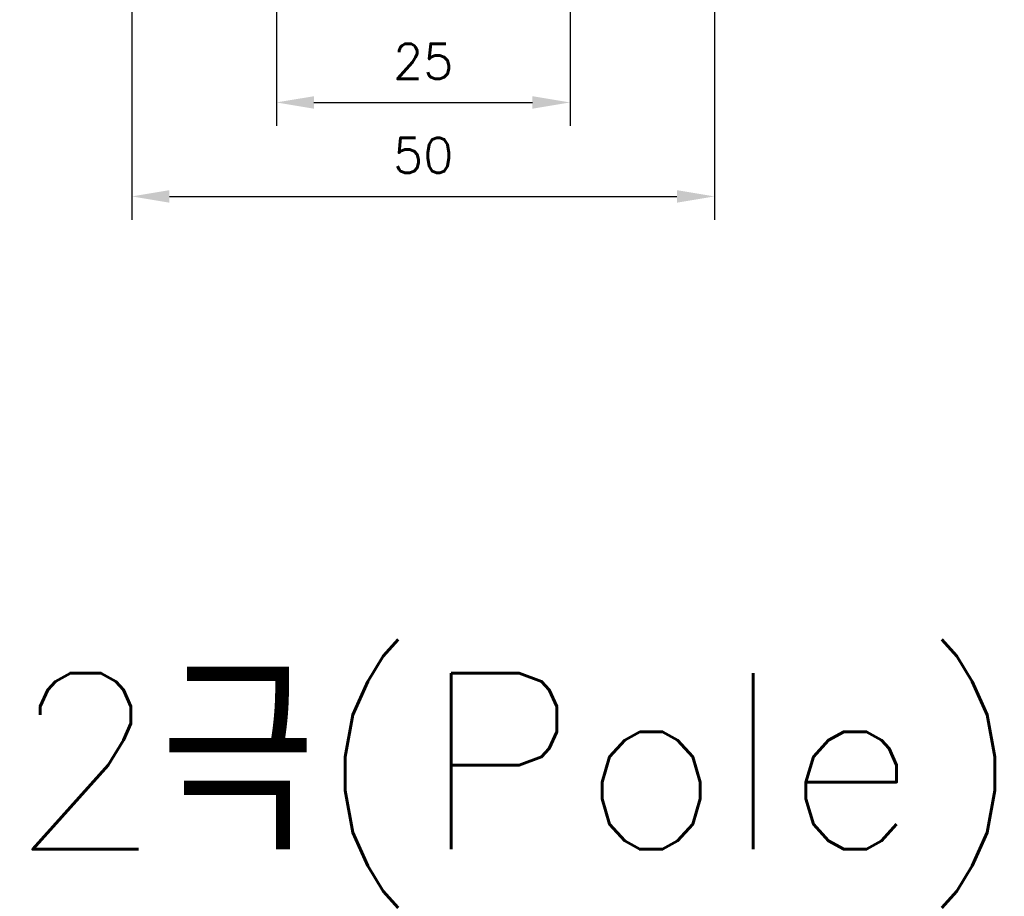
# Model space of a CAD drawing. Extents: x 2148 to 4024, y -907 to 1590.
# Tile 3 of 18: x 2718 to 2802, y 1195 to 1270. Entities that reach past the tile are written whole.
import ezdxf

# ---------------------------------------------------------------- set-up
doc = ezdxf.new("R2010")
doc.units = 0
doc.header["$LTSCALE"] = 3
doc.header["$MEASUREMENT"] = 0
doc.layers.get('Defpoints').update_dxf_attribs({"linetype": 'CONTINUOUS'})
doc.layers.add('di', color=3, linetype='CONTINUOUS')
doc.styles.add('KIM', font='ROMANS.shx', dxfattribs={"height": 5, "bigfont": 'GSG1.shx'})
doc.styles.get("Standard").update_dxf_attribs({"font": 'romans.shx', "height": 3, "bigfont": 'ghs.shx'})
doc.dimstyles.new('STANDARD$0', dxfattribs={"dimtxt": 5, "dimasz": 5, "dimexe": 1, "dimexo": 2, "dimgap": 2, "dimtad": 1, "dimdec": 4, "dimzin": 12, "dimdsep": 46, "dimtxsty": 'KIM', "dimcen": -1, "dimdle": 0.1, "dimadec": 0, "dimazin": 0, "dimtfac": 1, "dimtdec": 4, "dimtmove": 0, "dimatfit": 3, "dimfxl": 0, "dimtolj": 1, "dimtzin": 0, "dimarcsym": 0})

# ---------------------------------------------------------------- blocks, each defined once
blk = doc.blocks.new('*D15')
at = {"layer": 'Defpoints', "color": 0}
for p in [(2739.646, 1279.451), (2764.646, 1279.451), (2764.646, 1263.06)]:
    blk.add_point(p, dxfattribs=at)
at = {"layer": 'di'}
for p, q in [((2739.646, 1277.451), (2739.646, 1261.06)), ((2764.646, 1277.451), (2764.646, 1261.06)), ((2742.846, 1263.06), (2761.446, 1263.06))]:
    blk.add_line(p, q, dxfattribs=at)
for points in [[(2742.846, 1263.593), (2742.846, 1262.527), (2739.646, 1263.06)], [(2761.446, 1263.593), (2761.446, 1262.527), (2764.646, 1263.06)]]:
    blk.add_solid(points, dxfattribs=at)
at = {"layer": 'di', "insert": (2752.146, 1266.56), "char_height": 3, "attachment_point": 5}
blk.add_mtext('\\A1;25', dxfattribs=at)
blk = doc.blocks.new('*D22')
at = {"layer": 'Defpoints', "color": 0}
for p in [(2727.346, 1281.111), (2776.946, 1281.111), (2776.946, 1255.06)]:
    blk.add_point(p, dxfattribs=at)
at = {"layer": 'di'}
for p, q in [((2727.346, 1279.111), (2727.346, 1253.06)), ((2776.946, 1279.111), (2776.946, 1253.06)), ((2730.546, 1255.06), (2773.746, 1255.06))]:
    blk.add_line(p, q, dxfattribs=at)
for points in [[(2730.546, 1255.593), (2730.546, 1254.527), (2727.346, 1255.06)], [(2773.746, 1255.593), (2773.746, 1254.527), (2776.946, 1255.06)]]:
    blk.add_solid(points, dxfattribs=at)
at = {"layer": 'di', "insert": (2752.146, 1258.56), "char_height": 3, "attachment_point": 5}
blk.add_mtext('\\A1;50', dxfattribs=at)

msp = doc.modelspace()

# ---------------------------------------------------------------- texts
at = {"layer": 'di', "insert": (2716.979, 1214.482), "char_height": 15, "width": 116.39597, "attachment_point": 1}
msp.add_mtext('{\\Fromans,hgs|c129;2극(Pole)}', dxfattribs=at)

# ---------------------------------------------------------------- dimensions: what is measured, and where the dimension line sits
at = {"layer": 'di'}
dim = msp.add_linear_dim(base=(2776.946, 1255.06), p1=(2727.346, 1281.111), p2=(2776.946, 1281.111), text='50', dimstyle='STANDARD$0', override={"dimtxt": 4, "dimasz": 3.2, "dimexe": 2, "dimdec": 2, "dimzin": 8, "dimtxsty": 'Standard', "dimcen": 0, "dimclrd": 256, "dimclre": 256, "dimclrt": 256, "dimadec": 2, "dimazin": 2, "dimtfac": 0.6, "dimtdec": 2, "dimtmove": 0, "dimtzin": 8, "dimlwd": 65535, "dimlwe": 65535, "dimarcsym": 1}, dxfattribs=at)
dim.commit()
dim.dimension.update_dxf_attribs({"geometry": '*D22', "text_midpoint": (2752.146, 1255.06), "dimtype": 160})
dim = msp.add_linear_dim(base=(2764.646, 1263.06), p1=(2739.646, 1279.451), p2=(2764.646, 1279.451), dimstyle='STANDARD$0', override={"dimtxt": 4, "dimasz": 3.2, "dimexe": 2, "dimdec": 2, "dimzin": 8, "dimtxsty": 'Standard', "dimcen": 0, "dimclrd": 256, "dimclre": 256, "dimclrt": 256, "dimadec": 2, "dimazin": 2, "dimtfac": 0.6, "dimtdec": 2, "dimtmove": 0, "dimtzin": 8, "dimlwd": 65535, "dimlwe": 65535, "dimarcsym": 1}, dxfattribs=at)
dim.commit()
dim.dimension.update_dxf_attribs({"geometry": '*D15', "text_midpoint": (2752.146, 1263.06), "dimtype": 160})

doc.saveas('drawing.dxf')
